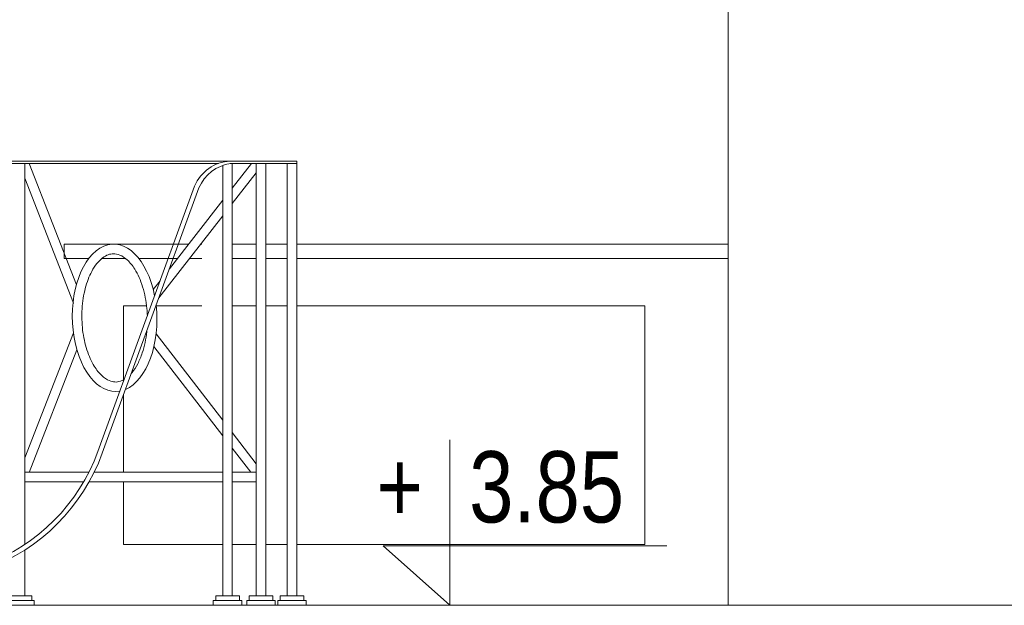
# Model space of a CAD drawing. Header units: millimetres. Extents: x -573548 to 674770, y -246895 to -89040.
# Tile 75 of 93: x 105732 to 107805, y -238142 to -236910. Entities that reach past the tile are written whole.
import ezdxf

# ---------------------------------------------------------------- set-up
doc = ezdxf.new("R2010")
doc.units = ezdxf.units.MM
for name, color, linetype, lineweight in [('A_widok_Nr_pióra__1', 8, 'Continuous', 9), ('AO-RZEDNE_Nr_pióra__2', 8, 'Continuous', 9), ('AO-RZEDNE_Nr_pióra__61', 8, 'Continuous', 9), ('balustrada stalowa_Nr_pióra__1', 8, 'Continuous', 9), ('co_Nr_pióra__8', 8, 'Continuous', 9), ('SCIANY_KONSTR_Nr_pióra__21', 8, 'Continuous', 9)]:
    doc.layers.add(name, color=color, linetype=linetype, lineweight=lineweight)
doc.styles.add('STYL_AUTOMATYCZNY_5', font='arial.ttf', dxfattribs={"width": 0.8})

# ---------------------------------------------------------------- blocks, each defined once
blk = doc.blocks.new('A$C685D2BB2')
at = {"layer": 'A_widok_Nr_pióra__1'}
blk.add_line((29063.1, 8752.3), (29063.1, 10802.3), dxfattribs=at)
at = {"layer": 'AO-RZEDNE_Nr_pióra__2'}
blk.add_lwpolyline([(28477.1, 9100.7), (28477.1, 8752.3), (28336.7, 8877.4), (28934.4, 8877.4)], dxfattribs=at)
at = {"layer": 'balustrada stalowa_Nr_pióra__1'}
for p, q in [((26590, 9687.3), (28069.5, 9687.3)), ((27954.5, 9687.3), (27974.5, 9687.3)), ((28014.1, 9687.3), (28154.5, 9687.3)), ((28014.6, 9687.3), (28115.9, 9687.3)), ((28069.5, 9687.3), (28089.5, 9687.3)), ((28134.5, 9687.3), (28154.5, 9687.3)), ((28154.5, 9687.3), (28154.5, 8772.3)), ((26669.5, 9682.3), (27989.6, 9682.3)), ((27581.6, 9682.3), (27581.6, 8880)), ((27690.6, 9427), (27590.9, 9682.1)), ((27998.9, 9678.3), (27998.9, 8772.3)), ((28014.6, 9682.3), (28069.5, 9682.3)), ((28014.6, 9682.3), (28154.5, 9682.3)), ((28018.9, 9682.3), (28018.9, 8772.3)), ((28059.4, 9682.3), (28018.9, 9630.4)), ((28069.5, 9682.3), (28069.5, 8772.3)), ((28069.5, 9682.3), (28089.5, 9682.3)), ((28089.5, 9682.3), (28089.5, 8772.3)), ((28134.5, 9682.3), (28134.5, 8772.3)), ((28134.5, 9682.3), (28154.5, 9682.3)), ((27684.3, 9388.3), (27581.6, 9651)), ((28069.5, 9662.7), (28018.9, 9597.9)), ((27735.9, 9076.1), (27939.4, 9634.7)), ((27745.1, 9072.7), (27948.7, 9631.3)), ((27998.9, 9604.8), (27886.5, 9460.7)), ((27998.9, 9572.3), (27864.2, 9399.6)), ((27866.8, 9435.5), (27852.4, 9417)), ((27684.3, 9325.6), (27581.6, 9062.8)), ((27998.9, 9141.7), (27858.4, 9323.6)), ((27998.9, 9109), (27853.8, 9296.8)), ((27691.8, 9289.8), (27590.9, 9031.7)), ((28069.5, 9050.4), (28018.9, 9115.8)), ((28058.2, 9032.3), (28018.9, 9083.1)), ((27581.6, 9032.3), (27716.9, 9032.3)), ((27727.9, 9032.3), (27998.9, 9032.3)), ((28018.9, 9032.3), (28069.5, 9032.3)), ((27581.6, 9012.3), (27706, 9012.3)), ((27717.3, 9012.3), (27998.9, 9012.3)), ((28018.9, 9012.3), (28069.5, 9012.3)), ((27581.6, 8868.2), (27581.6, 8772.3)), ((27596.6, 8772.3), (27546.6, 8772.3)), ((27596.6, 8762.3), (27596.6, 8772.3)), ((28033.9, 8772.3), (27983.9, 8772.3)), ((27983.9, 8762.3), (27983.9, 8772.3)), ((28033.9, 8762.3), (28033.9, 8772.3)), ((28104.5, 8772.3), (28054.5, 8772.3)), ((28054.5, 8762.3), (28054.5, 8772.3)), ((28104.5, 8762.3), (28104.5, 8772.3)), ((28169.5, 8772.3), (28119.5, 8772.3)), ((28119.5, 8762.3), (28119.5, 8772.3)), ((28169.5, 8762.3), (28169.5, 8772.3)), ((27541.6, 8762.3), (27601.6, 8762.3)), ((27601.6, 8752.3), (27601.6, 8762.3)), ((27978.9, 8752.3), (27978.9, 8762.3)), ((27978.9, 8762.3), (28038.9, 8762.3)), ((28038.9, 8752.3), (28038.9, 8762.3)), ((28049.5, 8752.3), (28049.5, 8762.3)), ((28049.5, 8762.3), (28109.5, 8762.3)), ((28109.5, 8752.3), (28109.5, 8762.3)), ((28114.5, 8752.3), (28114.5, 8762.3)), ((28114.5, 8762.3), (28174.5, 8762.3)), ((28174.5, 8752.3), (28174.5, 8762.3))]:
    blk.add_line(p, q, dxfattribs=at)
for centre, radius, start, end in [((28018.7, 9601.3), 86, 92.7704, 157.2078), ((28027.7, 9597.2), 86, 98.6437, 156.6985), ((27360, 9213), 400, 290.2296, 339.9783), ((27360, 9213), 409.8, 290.2296, 339.9783)]:
    blk.add_arc(centre, radius, start, end, dxfattribs=at)
for start_param, end_param in [(5.006453, 9.515653), (3.367012, 4.87191)]:
    blk.add_ellipse((27771, 9357.3), major_axis=(-3.1, 155), ratio=0.57414, start_param=start_param, end_param=end_param, dxfattribs=at)
for points, knots in [([(27840, 9361.7), (27839.8, 9366.7), (27839.5, 9371.7), (27839, 9376.7), (27837.5, 9392.8), (27834.5, 9408.4), (27830.1, 9422.5), (27825.7, 9436.7), (27820, 9449.3), (27813.6, 9459.6), (27808.7, 9467.5), (27803.3, 9474), (27798, 9479), (27792.7, 9483.9), (27787.3, 9487.4), (27782.3, 9489.5), (27777.4, 9491.5), (27772.9, 9492.4), (27768.4, 9492.3), (27764.8, 9492.2), (27761.2, 9491.5), (27757.4, 9490.1), (27753.7, 9488.7), (27749.8, 9486.6), (27745.8, 9483.5), (27741.8, 9480.5), (27737.8, 9476.6), (27733.9, 9471.8), (27730, 9467), (27726.3, 9461.3), (27722.8, 9454.8), (27717.4, 9444.7), (27712.7, 9432.6), (27709.2, 9419.3), (27705.8, 9406), (27703.4, 9391.5), (27702.5, 9376.6), (27701.6, 9361.7), (27702, 9346.5), (27703.7, 9331.7), (27705.5, 9317), (27708.5, 9302.7), (27712.7, 9289.8), (27716.9, 9276.8), (27722.2, 9265.2), (27728.1, 9255.6), (27733.1, 9247.6), (27738.4, 9240.9), (27743.8, 9235.9), (27749.2, 9230.8), (27754.6, 9227.3), (27759.7, 9225.1), (27763.8, 9223.4), (27767.8, 9222.5), (27771.6, 9222.3), (27775.4, 9222.1), (27779.2, 9222.6), (27783.1, 9223.9), (27785.7, 9224.8), (27788.4, 9225.9), (27791, 9227.5)], [0, 0, 0, 0, 1, 1, 1, 2, 2, 2, 3, 3, 3, 4, 4, 4, 5, 5, 5, 6, 6, 6, 7, 7, 7, 8, 8, 8, 9, 9, 9, 10, 10, 10, 11, 11, 11, 12, 12, 12, 13, 13, 13, 14, 14, 14, 15, 15, 15, 16, 16, 16, 17, 17, 17, 18, 18, 18, 19, 19, 19, 20, 20, 20, 20]), ([(27806.3, 9240.5), (27806.8, 9241.2), (27807.4, 9241.9), (27808, 9242.6), (27812.1, 9247.6), (27816.1, 9253.7), (27819.7, 9260.6), (27823.3, 9267.5), (27826.6, 9275.3), (27829.4, 9283.7), (27833.9, 9297.2), (27837.1, 9312.4), (27838.8, 9328.3), (27838.9, 9329), (27838.9, 9329.7), (27839, 9330.3)], [0, 0, 0, 0, 1, 1, 1, 2, 2, 2, 3, 3, 3, 4, 4, 4, 5, 5, 5, 5])]:
    blk.add_open_spline(points, degree=3, knots=knots, dxfattribs=at)
at = {"layer": 'co_Nr_pióra__8'}
for p, q in [((27664.6, 9512.3), (27926.8, 9512.3)), ((27664.6, 9512.3), (27664.6, 9482.3)), ((27952.1, 9512.3), (27954.5, 9512.3)), ((28018.9, 9512.3), (28069.5, 9512.3)), ((28089.5, 9512.3), (28134.5, 9512.3)), ((28154.5, 9512.3), (29063.1, 9512.3)), ((27664.6, 9482.3), (27716.8, 9482.3)), ((27744.2, 9482.3), (27794.2, 9482.3)), ((27822, 9482.3), (27903.3, 9482.3)), ((27928.7, 9482.3), (27954.5, 9482.3)), ((28018.9, 9482.3), (28069.5, 9482.3)), ((28089.5, 9482.3), (28134.5, 9482.3)), ((28154.5, 9482.3), (29063.1, 9482.3))]:
    blk.add_line(p, q, dxfattribs=at)
for points in [[(27789.5, 9226.7), (27789.5, 9382.3), (27838.5, 9382.3)], [(27858.6, 9382.3), (27954.5, 9382.3)], [(28018.9, 9382.3), (28069.5, 9382.3)], [(28089.5, 9382.3), (28134.5, 9382.3)], [(28154.5, 9382.3), (28887.9, 9382.3), (28887.9, 8880.3), (28154.5, 8880.3)], [(27789.5, 9032.3), (27789.5, 9194.6)], [(27998.9, 8880.3), (27789.5, 8880.3), (27789.5, 9012.3)], [(28069.5, 8880.3), (28018.9, 8880.3)], [(28134.5, 8880.3), (28089.5, 8880.3)]]:
    blk.add_lwpolyline(points, dxfattribs=at)
at = {"layer": 'SCIANY_KONSTR_Nr_pióra__21'}
blk.add_line((24252.1, 8752.3), (40004.4, 8752.3), dxfattribs=at)
at = {"layer": 'AO-RZEDNE_Nr_pióra__61', "char_height": 150, "attachment_point": 7, "style": 'STYL_AUTOMATYCZNY_5'}
for s, insert in [('\\A1;{\\pql;\\fArial|b0|i0|c238|p0;\\W0.800000;3.85}', (28517.8, 8924.5)), ('\\A1;{\\pql;\\fArial|b0|i0|c238|p0;\\W0.800000;+}', (28322.6, 8927.1))]:
    blk.add_mtext(s, dxfattribs=dict(at, insert=insert))

msp = doc.modelspace()

# ---------------------------------------------------------------- block references
at = {"color": 150}
msp.add_blockref('A$C685D2BB2', (78160.5, -246894.6), dxfattribs=at)

doc.saveas('drawing.dxf')
